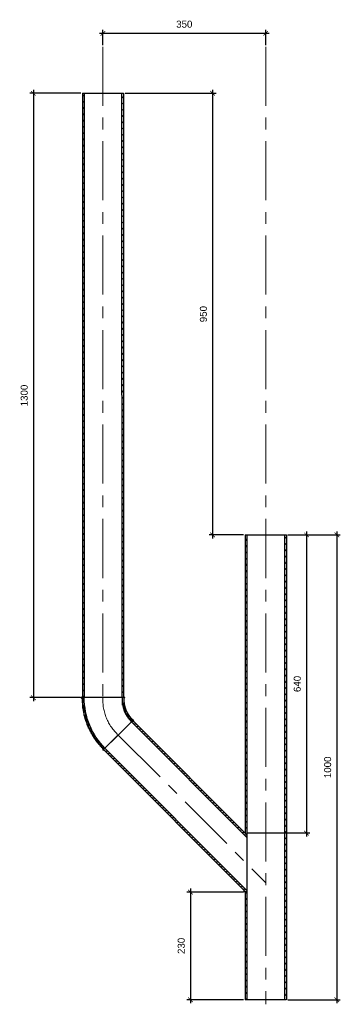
# Model space of a CAD drawing. Header units: millimetres. Extents: x -4800 to 7624, y -949 to 1747.
# Tile 1 of 8: x -4800 to -4110, y -431 to 1687. Entities that reach past the tile are written whole.
import ezdxf

# ---------------------------------------------------------------- set-up
doc = ezdxf.new("R2010")
doc.units = ezdxf.units.MM
doc.linetypes.add('CENTERX2', pattern=[101.6, 63.5, -12.7, 12.7, -12.7])
doc.layers.add('ГП_Штриховки', color=7, linetype='Continuous')
doc.layers.add('камень', color=7, linetype='Continuous')
for name, color, linetype, lineweight in [('ГТО-2_Металлические_конструкции', 1, 'Continuous', 30), ('ГТО-2_Размеры', 4, 'Continuous', 13), ('ГТО_Штриховка', 7, 'Continuous', 15), ('Оси', 1, 'CENTERX2', 15)]:
    doc.layers.add(name, color=color, linetype=linetype, lineweight=lineweight)
doc.styles.add('Рогун1', font='arial.ttf')
doc.dimstyles.new('100 мм', dxfattribs={"dimscale": 100, "dimtxt": 3.5, "dimasz": 2, "dimexe": 1, "dimexo": 1, "dimgap": 1.2, "dimtad": 1, "dimdec": 0, "dimlfac": 0.1, "dimrnd": 0.0001, "dimtxsty": 'Рогун1', "dimblk": 'ARCHTICK', "dimcen": 2.5, "dimdle": 1, "dimaunit": 1, "dimadec": 1, "dimazin": 0, "dimtfac": 1, "dimtdec": 0, "dimtmove": 1, "dimatfit": 3, "dimldrblk": 'ARCHTICK', "dimfxl": 1, "dimtfill": 1, "dimarcsym": 0})

# ---------------------------------------------------------------- blocks, each defined once
blk = doc.blocks.new('отвод')
at = {"layer": 'камень', "transparency": 33554687}
h = blk.add_hatch(dxfattribs=at)
h.set_pattern_fill('ANSI31', color=256)
h.paths.add_polyline_path([(59929.5, 19478.9), (59926.6, 19481.8, 0.198534), (59880.3, 19369.9), (59884.3, 19369.9, -0.199479)])
h.paths.add_polyline_path([(59965.2, 19369.9), (59969.2, 19369.9, -0.209937), (59990.4, 19418.1), (59987.6, 19420.9, 0.209308)])
at = {"layer": 'ГТО-2_Металлические_конструкции', "color": 7}
for p, q in [((59990.4, 19418.1), (59926.6, 19481.8)), ((59990.4, 19418.1), (59987.6, 19420.9)), ((59880.3, 19369.9), (59968, 19369.9)), ((59880.3, 19369.9), (59924.8, 19369.9)), ((59969.2, 19369.9), (59924.8, 19369.9))]:
    blk.add_line(p, q, dxfattribs=at)
for centre, radius, start, end in [((60038.8, 19369.9), 158.4, 135.0834, 180), ((60038, 19370), 153.7, 134.9316, 180.0566), ((60034.7, 19369.8), 69.5, 132.6779, 179.9652), ((60034.7, 19369.8), 65.5, 132.5381, 179.9634)]:
    blk.add_arc(centre, radius, start, end, dxfattribs=at)
blk = doc.blocks.new('_ArchTick')
at = {"color": 0, "linetype": 'ByBlock', "lineweight": 25, "const_width": 0.15}
blk.add_lwpolyline([(-0.5, -0.5), (0.5, 0.5)], dxfattribs=at)
blk = doc.blocks.new('*D57')
at = {"layer": 'DEFPOINTS', "color": 0, "lineweight": 30, "transparency": 16777216}
for p in [(-4226.3, 578.8), (-4315, -62.3), (-4183.2, -62.3)]:
    blk.add_point(p, dxfattribs=at)
at = {"layer": 'ГТО-2_Размеры', "color": 0, "lineweight": -2, "transparency": 16777216}
for p, q in [((-4223.1, 578.8), (-4175.7, 578.8)), ((-4183.2, 586.3), (-4183.2, -69.8)), ((-4311.8, -62.3), (-4175.7, -62.3))]:
    blk.add_line(p, q, dxfattribs=at)
at = {"layer": 'ГТО-2_Размеры', "color": 0, "lineweight": -2, "transparency": 16777216, "xscale": 10, "yscale": 10, "zscale": 10}
for p, rotation in [((-4183.2, 578.8), 90), ((-4183.2, -62.3), 270)]:
    blk.add_blockref('_ArchTick', p, dxfattribs=dict(at, rotation=rotation))
at = {"layer": 'ГТО-2_Размеры', "color": 0, "transparency": 16777216, "insert": (-4202.9, 258.2), "char_height": 15, "attachment_point": 5, "rotation": 90, "style": 'Рогун1', "bg_fill": 3, "box_fill_scale": 1.1, "bg_fill_color": 256, "bg_fill_true_color": 13158600, "bg_fill_transparency": 0}
blk.add_mtext('640', dxfattribs=at)
blk = doc.blocks.new('*D58')
at = {"layer": 'DEFPOINTS', "color": 0, "lineweight": 30, "transparency": 16777216}
for p in [(-4226.3, 578.8), (-4226.5, -421.2), (-4117.9, -421.2)]:
    blk.add_point(p, dxfattribs=at)
at = {"layer": 'ГТО-2_Размеры', "color": 0, "lineweight": -2, "transparency": 16777216}
for p, q in [((-4223.1, 578.8), (-4110.4, 578.8)), ((-4117.9, 586.3), (-4117.9, -428.7)), ((-4223.3, -421.2), (-4110.4, -421.2))]:
    blk.add_line(p, q, dxfattribs=at)
at = {"layer": 'ГТО-2_Размеры', "color": 0, "lineweight": -2, "transparency": 16777216, "xscale": 10, "yscale": 10, "zscale": 10}
for p, rotation in [((-4117.9, 578.8), 90), ((-4117.9, -421.2), 270)]:
    blk.add_blockref('_ArchTick', p, dxfattribs=dict(at, rotation=rotation))
at = {"layer": 'ГТО-2_Размеры', "color": 0, "transparency": 16777216, "insert": (-4137.5, 78.8), "char_height": 15, "attachment_point": 5, "rotation": 90, "style": 'Рогун1', "bg_fill": 3, "box_fill_scale": 1.1, "bg_fill_color": 256, "bg_fill_true_color": 13158600, "bg_fill_transparency": 0}
blk.add_mtext('1000', dxfattribs=at)
blk = doc.blocks.new('*D59')
at = {"layer": 'DEFPOINTS', "color": 0, "lineweight": 30, "transparency": 16777216}
for p in [(-4620.8, 1657.8), (-4620.8, 1629.1), (-4270.8, 1629.1)]:
    blk.add_point(p, dxfattribs=at)
at = {"layer": 'ГТО-2_Размеры', "color": 0, "lineweight": -2, "transparency": 16777216}
for p, q in [((-4263.3, 1657.8), (-4628.3, 1657.8)), ((-4620.8, 1632.3), (-4620.8, 1665.3)), ((-4270.8, 1632.3), (-4270.8, 1665.3))]:
    blk.add_line(p, q, dxfattribs=at)
at = {"layer": 'ГТО-2_Размеры', "color": 0, "lineweight": -2, "transparency": 16777216, "xscale": 10, "yscale": 10, "zscale": 10, "rotation": 180}
blk.add_blockref('_ArchTick', (-4620.8, 1657.8), dxfattribs=at)
at = {"layer": 'ГТО-2_Размеры', "color": 0, "lineweight": -2, "transparency": 16777216, "xscale": 10, "yscale": 10, "zscale": 10}
blk.add_blockref('_ArchTick', (-4270.8, 1657.8), dxfattribs=at)
at = {"layer": 'ГТО-2_Размеры', "color": 0, "transparency": 16777216, "insert": (-4445.8, 1677.4), "char_height": 15, "attachment_point": 5, "style": 'Рогун1'}
blk.add_mtext('350', dxfattribs=at)
blk = doc.blocks.new('*D60')
at = {"layer": 'DEFPOINTS', "color": 0, "lineweight": 30, "transparency": 16777216}
for p in [(-4664.9, 1528.8), (-4770.2, 228.7), (-4665.7, 228.7)]:
    blk.add_point(p, dxfattribs=at)
at = {"layer": 'ГТО-2_Размеры', "color": 0, "lineweight": -2, "transparency": 16777216}
for p, q in [((-4668.1, 1528.8), (-4777.7, 1528.8)), ((-4770.2, 1536.3), (-4770.2, 221.2)), ((-4668.9, 228.7), (-4777.7, 228.7))]:
    blk.add_line(p, q, dxfattribs=at)
at = {"layer": 'ГТО-2_Размеры', "color": 0, "lineweight": -2, "transparency": 16777216, "xscale": 10, "yscale": 10, "zscale": 10}
for p, rotation in [((-4770.2, 1528.8), 90), ((-4770.2, 228.7), 270)]:
    blk.add_blockref('_ArchTick', p, dxfattribs=dict(at, rotation=rotation))
at = {"layer": 'ГТО-2_Размеры', "color": 0, "transparency": 16777216, "insert": (-4789.9, 878.7), "char_height": 15, "width": 37.162, "attachment_point": 5, "rotation": 90, "style": 'Рогун1'}
blk.add_mtext('1300', dxfattribs=at)
blk = doc.blocks.new('*D62')
at = {"layer": 'DEFPOINTS', "color": 0, "lineweight": 30, "transparency": 16777216}
for p in [(-4315, -189.4), (-4432.6, -421.2), (-4315, -421.2)]:
    blk.add_point(p, dxfattribs=at)
at = {"layer": 'ГТО-2_Размеры', "color": 0, "lineweight": -2, "transparency": 16777216}
for p, q in [((-4318.2, -189.4), (-4440.1, -189.4)), ((-4432.6, -181.9), (-4432.6, -428.7)), ((-4318.2, -421.2), (-4440.1, -421.2))]:
    blk.add_line(p, q, dxfattribs=at)
at = {"layer": 'ГТО-2_Размеры', "color": 0, "lineweight": -2, "transparency": 16777216, "xscale": 10, "yscale": 10, "zscale": 10}
for p, rotation in [((-4432.6, -189.4), 90), ((-4432.6, -421.2), 270)]:
    blk.add_blockref('_ArchTick', p, dxfattribs=dict(at, rotation=rotation))
at = {"layer": 'ГТО-2_Размеры', "color": 0, "transparency": 16777216, "insert": (-4452.3, -305.3), "char_height": 15, "attachment_point": 5, "rotation": 90, "style": 'Рогун1', "bg_fill": 3, "box_fill_scale": 1.1, "bg_fill_color": 256, "bg_fill_true_color": 13158600, "bg_fill_transparency": 0}
blk.add_mtext('230', dxfattribs=at)
blk = doc.blocks.new('*D78')
at = {"layer": 'DEFPOINTS', "color": 0, "lineweight": 30, "transparency": 16777216}
for p in [(-4576.4, 1528.8), (-4385, 578.8), (-4315, 578.8)]:
    blk.add_point(p, dxfattribs=at)
at = {"layer": 'ГТО-2_Размеры', "color": 0, "lineweight": -2, "transparency": 16777216}
for p, q in [((-4573.2, 1528.8), (-4377.5, 1528.8)), ((-4385, 1536.3), (-4385, 571.3)), ((-4318.2, 578.8), (-4392.5, 578.8))]:
    blk.add_line(p, q, dxfattribs=at)
at = {"layer": 'ГТО-2_Размеры', "color": 0, "lineweight": -2, "transparency": 16777216, "xscale": 10, "yscale": 10, "zscale": 10}
for p, rotation in [((-4385, 1528.8), 90), ((-4385, 578.8), 270)]:
    blk.add_blockref('_ArchTick', p, dxfattribs=dict(at, rotation=rotation))
at = {"layer": 'ГТО-2_Размеры', "color": 0, "transparency": 16777216, "insert": (-4404.7, 1053.8), "char_height": 15, "attachment_point": 5, "rotation": 90, "style": 'Рогун1', "bg_fill": 3, "box_fill_scale": 1.1, "bg_fill_color": 256, "bg_fill_true_color": 13158600, "bg_fill_transparency": 0}
blk.add_mtext('950', dxfattribs=at)

msp = doc.modelspace()

# ---------------------------------------------------------------- hatches: boundary and pattern name
at = {"layer": 'ГП_Штриховки', "lineweight": 15, "transparency": 33554687}
h = msp.add_hatch(dxfattribs=at)
h.set_pattern_fill('ANSI31', color=256, scale=3, angle=90)
h.paths.add_polyline_path([(-4664.9455406, 1528.7631356), (-4660.9455406, 1528.7631356), (-4660.799259, 228.7047872), (-4664.7992588, 228.6989646)])
h.paths.add_polyline_path([(-4580.4455408, 1528.7673007), (-4576.4455408, 1528.7673007), (-4576.2992648, 228.8277158), (-4580.2992645, 228.8220383)])
h = msp.add_hatch(dxfattribs=at)
h.set_pattern_fill('ANSI31', color=256, scale=3, angle=90)
h.set_pattern_definition([(135, (0, -58.45), (-6.735192, -6.735192), [])])
h.paths.add_polyline_path([(-4226.4987621, 578.7630407), (-4230.4987621, 578.7630407), (-4230.492919, -421.2375839), (-4226.492919, -421.2375839)])
h.paths.add_polyline_path([(-4311.0007858, -191.5874823), (-4315.0007858, -187.5822122), (-4314.9661496, -421.2391103), (-4310.9661496, -421.2391103)])
at = {"layer": 'ГП_Штриховки', "true_color": 0x000000, "transparency": 33554610}
h = msp.add_hatch(dxfattribs=at)
h.set_pattern_fill('ANSI31', color=18, scale=3, angle=90)
h.paths.add_polyline_path([(-4310.9987621, 578.7630407), (-4314.9987621, 578.7630407), (-4314.951331, -62.3913605), (-4310.951331, -66.3966304)])
at = {"layer": 'ГП_Штриховки', "lineweight": 15, "true_color": 0x000000, "transparency": 33554610}
h = msp.add_hatch(dxfattribs=at)
h.set_pattern_fill('ANSI31', color=18, angle=115)
h.set_pattern_definition([(160, (-66729.891, -20161.4414), (-1.08591396, -2.98352407), [])])
h.paths.add_polyline_path([(-4559.4294427, 176.748263), (-4556.5991543, 179.5748275), (-4310.9987621, -66.3491368), (-4310.9987621, -72.0097187)])
h = msp.add_hatch(dxfattribs=at)
h.set_pattern_fill('ANSI31', color=18, angle=115)
h.set_pattern_definition([(160, (-66729.891, -20275.7416), (-1.08591396, -2.98352407), [])])
h.paths.add_polyline_path([(-4619.189276, 117.0070366), (-4616.3608483, 119.8354643), (-4310.9977703, -185.9299215), (-4310.9976644, -191.5906078)])
at = {"layer": 'ГТО_Штриховка'}
h = msp.add_hatch(color=0, dxfattribs=at)
h.dxf.hatch_style = 1
edge = h.paths.add_edge_path()
edge.add_line((-4664.8843173, 230.6529334), (-4664.8843405, 228.6988408))
edge.add_line((-4664.8843405, 228.6988408), (-4665.7178722, 228.6976275))
edge.add_line((-4665.7178722, 228.6976275), (-4665.7024598, 226.7063047))
edge.add_arc((-4665.5607096, 228.7350351), 2.0336765, 70.5735938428, 266.003160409, ccw=False)
h = msp.add_hatch(color=0, dxfattribs=at)
h.dxf.hatch_style = 1
edge = h.paths.add_edge_path()
edge.add_line((-4576.3509163, 230.821739), (-4576.4178753, 228.8288584))
edge.add_line((-4576.4178753, 228.8288584), (-4575.5518463, 228.8276231))
edge.add_line((-4575.5518463, 228.8276231), (-4575.5872846, 226.8279371))
edge.add_arc((-4575.7670047, 228.8634796), 2.0434609, 275.0456183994, 466.603470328)
h = msp.add_hatch(color=0, dxfattribs=at)
h.dxf.hatch_style = 1
edge = h.paths.add_edge_path()
edge.add_line((-4557.8347436, 181.1811631), (-4556.4473168, 179.7489958))
edge.add_line((-4556.4473168, 179.7489958), (-4556.5823457, 179.6141531))
edge.add_line((-4556.5823457, 179.6141531), (-4555.1681322, 178.1999395))
edge.add_arc((-4556.5864309, 179.6145277), 2.0031553, 315.0750458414, 488.5482310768)
h = msp.add_hatch(color=0, dxfattribs=at)
h.dxf.hatch_style = 1
edge = h.paths.add_edge_path()
edge.add_line((-4617.7664135, 115.6040484), (-4619.1538403, 117.0362157))
edge.add_line((-4619.1538403, 117.0362157), (-4619.3046252, 116.8871528))
edge.add_line((-4619.3046252, 116.8871528), (-4620.7188388, 118.3013664))
edge.add_arc((-4619.1721859, 117.0298097), 2.0022466, 140.5751972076, 314.5955327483)
h = msp.add_hatch(color=0, dxfattribs=at)
h.dxf.hatch_style = 1
edge = h.paths.add_edge_path()
edge.add_line((-4314.9970808, -190.5858653), (-4314.9971375, -187.5858653))
edge.add_line((-4314.9971375, -187.5858653), (-4317.1170609, -185.4631489))
edge.add_arc((-4314.9971375, -187.5858653), 3, 134.9622807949, 270.0010834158)

# ---------------------------------------------------------------- linework, layer by layer
at = {"layer": 'ГТО-2_Металлические_конструкции', "color": 0}
for p, q in [((-4664.9455408, 1528.7630371), (-4664.8857851, 228.6988387)), ((-4664.8713139, 1528.7630407), (-4576.4385637, 1528.7673996)), ((-4660.9455406, 1528.7632342), (-4660.8895578, 228.7046557)), ((-4580.4455408, 1528.7672021), (-4580.2992644, 228.8219658)), ((-4576.4385637, 1528.7673996), (-4576.354503, 228.8277079)), ((-4314.9987621, 578.7630407), (-4314.9987621, -62.3438669)), ((-4310.9987621, 578.7630407), (-4310.9987621, -72.0097187)), ((-4230.4987621, 578.7630407), (-4230.3584608, -421.2376176)), ((-4226.2987621, 578.7630407), (-4226.2806924, -421.2375439)), ((-4559.4294427, 176.748263), (-4310.9987621, -72.0097187)), ((-4556.5991543, 179.5748275), (-4310.9987621, -66.3491368)), ((-4619.1892687, 117.0070439), (-4310.9976644, -191.5906078)), ((-4616.3608483, 119.8354643), (-4310.9977703, -185.9299215)), ((-4310.9987621, -72.0097187), (-4310.9929155, -421.2390746)), ((-4314.9971375, -187.5858653), (-4314.9918593, -421.2391469))]:
    msp.add_line(p, q, dxfattribs=at)
at = {"layer": 'ГТО_Штриховка', "color": 0}
for centre, radius, start, end in [((-4665.5743891, 228.7091848), 2.0092377, 97.8663117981, 265.6434725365), ((-4575.7422222, 228.8314515), 2.0092377, 274.3565274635, 82.1336882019), ((-4556.5931513, 179.6066717), 2.0051371, 313.5496804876, 128.2581535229), ((-4619.1568681, 117.0298733), 2.0051371, 140.6110737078, 308.2581535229), ((-4314.9971375, -187.5858653), 3, 134.9622807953, 224.9622807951)]:
    msp.add_arc(centre, radius, start, end, dxfattribs=at)
at = {"layer": 'Оси', "ltscale": 2}
msp.add_line((-4620.8436079, 1629.0553614), (-4620.7084363, 228.7631448), dxfattribs=at)
msp.add_arc((-4519.0166627, 223.5034152), 101.8277052, 177.0391705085, 227.5901561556, dxfattribs=at)

# ---------------------------------------------------------------- block references
at = {"layer": 'ГТО-2_Металлические_конструкции', "color": 7, "lineweight": 15, "rotation": 45.00000000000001}
msp.add_blockref('отвод', (-33264.5144994, -55921.4705041), dxfattribs=at)

# ---------------------------------------------------------------- dimensions: what is measured, and where the dimension line sits
at = {"layer": 'ГТО-2_Размеры'}
dim = msp.add_linear_dim(base=(-4620.8436079, 1657.7771529), p1=(-4270.8082671, 1629.0553614), p2=(-4620.8436079, 1629.0553614), text='350', dimstyle='100 мм', override={"dimscale": 0, "dimtxt": 150, "dimasz": 100, "dimexe": 75, "dimexo": 32, "dimgap": 120, "dimdec": 6, "dimcen": 250, "dimdle": 75, "dimtfill": 0}, dxfattribs=at)
dim.commit()
dim.dimension.update_dxf_attribs({"geometry": '*D59', "text_midpoint": (-4445.8259375, 1657.7771529), "dimtype": 160})
dim = msp.add_linear_dim(base=(-4770.2133701, 228.6976275), p1=(-4664.9455408, 1528.7630371), p2=(-4665.7178722, 228.6976275), angle=90, text='1300', dimstyle='100 мм', override={"dimscale": 0, "dimtxt": 150, "dimasz": 100, "dimexe": 75, "dimexo": 32, "dimgap": 120, "dimdec": 6, "dimcen": 250, "dimdle": 75, "dimtfill": 0}, dxfattribs=at)
dim.commit()
dim.dimension.update_dxf_attribs({"geometry": '*D60', "text_midpoint": (-4770.2133701, 878.7303323), "dimtype": 160})

# ---------------------------------------------------------------- next in the draw order: dimensions: what is measured, and where the dimension line sits
dim = msp.add_linear_dim(base=(-4183.1944117, -62.3438669), p1=(-4226.2987621, 578.7630407), p2=(-4314.9987621, -62.3438669), angle=90, text='640', dimstyle='100 мм', override={"dimscale": 0, "dimtxt": 150, "dimasz": 100, "dimexe": 75, "dimexo": 32, "dimgap": 120, "dimdec": 6, "dimcen": 250, "dimdle": 75}, dxfattribs=at)
dim.commit()
dim.dimension.update_dxf_attribs({"geometry": '*D57', "text_midpoint": (-4183.1944117, 258.2095869), "dimtype": 160})

# ---------------------------------------------------------------- next in the draw order: hatches: boundary and pattern name
at = {"layer": 'ГТО_Штриховка'}
h = msp.add_hatch(color=0, dxfattribs=at)
h.dxf.hatch_style = 1
edge = h.paths.add_edge_path()
edge.add_line((-4317.1514007, -60.191187), (-4315.0300803, -62.3125074))
edge.add_line((-4315.0300803, -62.3125074), (-4315.0300803, -59.3125074))
edge.add_arc((-4315.0300803, -62.3125074), 3, 90.0000000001, 135.0000000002)

# ---------------------------------------------------------------- next in the draw order: linework, layer by layer
at = {"layer": 'Оси', "ltscale": 2}
for p, q in [((-4270.750211, 1629.0553614), (-4270.750211, -430.9431994)), ((-4587.6925384, 148.3202661), (-4270.5630745, -169.2771626))]:
    msp.add_line(p, q, dxfattribs=at)

# ---------------------------------------------------------------- next in the draw order: dimensions: what is measured, and where the dimension line sits
at = {"layer": 'ГТО-2_Размеры'}
dim = msp.add_linear_dim(base=(-4117.8911535, -421.2375475), p1=(-4226.2987621, 578.7630407), p2=(-4226.4806924, -421.2375475), angle=90, text='1000', dimstyle='100 мм', override={"dimscale": 0, "dimtxt": 150, "dimasz": 100, "dimexe": 75, "dimexo": 32, "dimgap": 120, "dimdec": 6, "dimcen": 250, "dimdle": 75}, dxfattribs=at)
dim.commit()
dim.dimension.update_dxf_attribs({"geometry": '*D58', "text_midpoint": (-4117.8911535, 78.7627466), "dimtype": 160})

# ---------------------------------------------------------------- next in the draw order: linework, layer by layer
at = {"layer": 'ГТО-2_Металлические_конструкции', "color": 0}
for p, q in [((-4314.9987621, 578.7630407), (-4226.2987621, 578.7630407)), ((-4226.4874815, -421.2375476), (-4314.9918593, -421.2391469))]:
    msp.add_line(p, q, dxfattribs=at)

# ---------------------------------------------------------------- next in the draw order: dimensions: what is measured, and where the dimension line sits
at = {"layer": 'ГТО-2_Размеры'}
for base, p1, p2, text, picture, middle in [((-4385.0058752, 578.7630407), (-4576.4385637, 1528.7673996), (-4314.9987621, 578.7630407), '950', '*D78', (-4385.0058752, 1053.7652202)), ((-4432.6266713, -421.2391469), (-4314.9970971, -189.3745933), (-4314.9918593, -421.2391469), '230', '*D62', (-4432.6266713, -305.3068701))]:
    dim = msp.add_linear_dim(base=base, p1=p1, p2=p2, angle=90, text=text, dimstyle='100 мм', override={"dimscale": 0, "dimtxt": 150, "dimasz": 100, "dimexe": 75, "dimexo": 32, "dimgap": 120, "dimdec": 6, "dimcen": 250, "dimdle": 75}, dxfattribs=at)
    dim.commit()
    dim.dimension.update_dxf_attribs({"geometry": picture, "text_midpoint": middle, "dimtype": 160})

doc.saveas('drawing.dxf')
